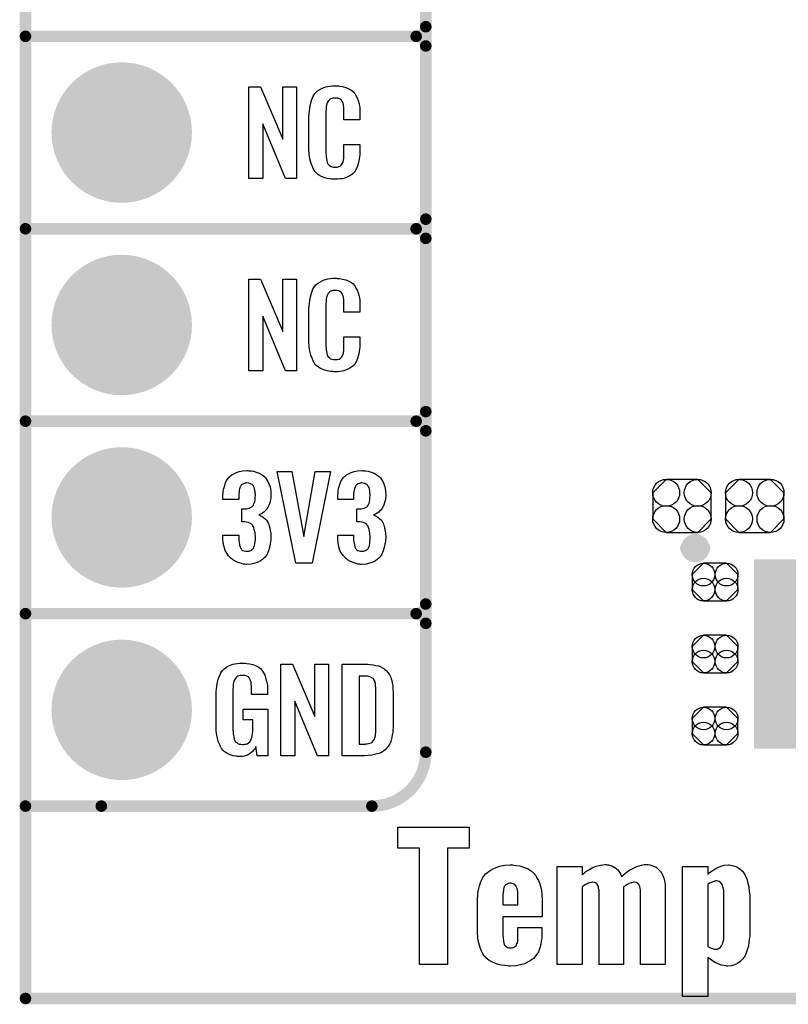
# Model space of a CAD drawing. Extents: x -0.07 to 0.95, y -0.15 to 2.1.
# Tile 1 of 15: x -0.05 to 0.35, y -0.15 to 0.36. Entities that reach past the tile are written whole.
import ezdxf

# ---------------------------------------------------------------- set-up
doc = ezdxf.new("R2010")
doc.units = 0
doc.layers.get('0').update_dxf_attribs({"linetype": 'CONTINUOUS'})
for name, color, linetype in [('gko', 6, 'CONTINUOUS'), ('gto', 2, 'CONTINUOUS'), ('gts', 1, 'CONTINUOUS')]:
    doc.layers.add(name, color=color, linetype=linetype)

# ---------------------------------------------------------------- blocks, each defined once
blk = doc.blocks.new('D27')
at = {"const_width": 0.003}
blk.add_lwpolyline([(-0.0015, 0, 1), (0.0015, 0, 1)], format="xyb", close=True, dxfattribs=at)
blk = doc.blocks.new('D61')
at = {"const_width": 0.00395}
blk.add_lwpolyline([(-0.001975, 0, 1), (0.001975, 0, 1)], format="xyb", close=True, dxfattribs=at)
blk = doc.blocks.new('D66')
blk.add_lwpolyline([(-0.0152, 0.0068), (-0.0152, -0.0068), (-0.0082, -0.0138), (0.0082, -0.0138), (0.0152, -0.0068), (0.0152, 0.0068), (0.0082, 0.0138), (-0.0082, 0.0138)], close=True)
for centre in [(-0.0082, 0.0068), (0.0082, 0.0068), (-0.0082, -0.0068), (0.0082, -0.0068)]:
    blk.add_circle(centre, 0.007)
blk = doc.blocks.new('D58')
at = {"const_width": 0.0984}
blk.add_lwpolyline([(-0.0315, 0), (0.0315, 0)], dxfattribs=at)
blk = doc.blocks.new('D69')
blk.add_lwpolyline([(0.006, 0.0098), (-0.006, 0.0098), (-0.0119, 0.0039), (-0.0119, -0.0039), (-0.006, -0.0098), (0.006, -0.0098), (0.0119, -0.0039), (0.0119, 0.0039)], close=True)
for centre in [(-0.006, 0.0039), (0.006, 0.0039), (-0.006, -0.0039), (0.006, -0.0039)]:
    blk.add_circle(centre, 0.0059)
blk = doc.blocks.new('D33')
at = {"const_width": 0.0365}
blk.add_lwpolyline([(-0.01825, 0, 1), (0.01825, 0, 1)], format="xyb", close=True, dxfattribs=at)

msp = doc.modelspace()

# ---------------------------------------------------------------- linework, layer by layer
at = {"layer": 'gko', "color": 6, "const_width": 0.006}
for points in [[(-0.05, -0.15), (-0.05, 2.01)], [(-0.05, -0.15), (0.85, -0.15)]]:
    msp.add_lwpolyline(points, dxfattribs=at)
at = {"layer": 'gto', "color": 2}
for points, const_width in [([(0.158, -0.022), (0.158, 0.722)], 0.006), ([(0.158, 0.355), (0.158, 0.445)], 0.006), ([(-0.05, 0.35), (0.153, 0.35)], 0.006), ([(-0.05, 0.35), (0.153, 0.35)], 0.006), ([(0.153, 0.35), (0.153, 0.35)], 0.006), ([(0.153, 0.35), (0.153, 0.35)], 0.006), ([(0.158, 0.345), (0.158, 0.345)], 0.006), ([(0.158, 0.345), (0.158, 0.345)], 0.006), ([(0.158, 0.345), (0.158, 0.345)], 0.006), ([(0.158, 0.345), (0.158, 0.345)], 0.006), ([(0.158, 0.255), (0.158, 0.345)], 0.006), ([(-0.05, 0.25), (0.153, 0.25)], 0.006), ([(-0.05, 0.25), (0.153, 0.25)], 0.006), ([(0.153, 0.25), (0.153, 0.25)], 0.006), ([(0.153, 0.25), (0.153, 0.25)], 0.006), ([(0.158, 0.245), (0.158, 0.245)], 0.006), ([(0.158, 0.245), (0.158, 0.245)], 0.006), ([(0.158, 0.245), (0.158, 0.245)], 0.006), ([(0.158, 0.245), (0.158, 0.245)], 0.006), ([(0.158, 0.155), (0.158, 0.245)], 0.006), ([(-0.05, 0.15), (0.153, 0.15)], 0.006), ([(-0.05, 0.15), (0.153, 0.15)], 0.006), ([(0.153, 0.15), (0.153, 0.15)], 0.006), ([(0.153, 0.15), (0.153, 0.15)], 0.006), ([(0.158, 0.145), (0.158, 0.145)], 0.006), ([(0.158, 0.145), (0.158, 0.145)], 0.006), ([(0.158, 0.145), (0.158, 0.145)], 0.006), ([(0.158, 0.145), (0.158, 0.145)], 0.006), ([(0.158, 0.055), (0.158, 0.145)], 0.006), ([(0.2941, 0.084), (0.2941, 0.084)], 0.007), ([(0.3019, 0.084), (0.3019, 0.084)], 0.007), ([(0.3019, 0.084), (0.3019, 0.084)], 0.007), ([(-0.05, 0.05), (0.153, 0.05)], 0.006), ([(-0.05, 0.05), (0.153, 0.05)], 0.006), ([(0.153, 0.05), (0.153, 0.05)], 0.006), ([(0.153, 0.05), (0.153, 0.05)], 0.006), ([(0.158, 0.045), (0.158, 0.045)], 0.006), ([(0.158, 0.045), (0.158, 0.045)], 0.006), ([(0.158, 0.045), (0.158, 0.045)], 0.006), ([(0.158, 0.045), (0.158, 0.045)], 0.006), ([(-0.05, -0.05), (-0.0106, -0.05)], 0.006), ([(-0.05, -0.05), (0.13, -0.05)], 0.006), ([(0.13, -0.05), (0.13, -0.05)], 0.006), ([(0.13, -0.05), (0.13, -0.05)], 0.006)]:
    msp.add_lwpolyline(points, dxfattribs=dict(at, const_width=const_width))
for points, const_width in [([(0.153, 0.35, 0.414214), (0.158, 0.355)], 0.006), ([(0.158, 0.345, 0.414214), (0.153, 0.35)], 0.006), ([(0.158, 0.345, 0.414214), (0.153, 0.35)], 0.006), ([(0.153, 0.25, 0.414214), (0.158, 0.255)], 0.006), ([(0.158, 0.245, 0.414214), (0.153, 0.25)], 0.006), ([(0.158, 0.245, 0.414214), (0.153, 0.25)], 0.006), ([(0.153, 0.15, 0.414214), (0.158, 0.155)], 0.006), ([(0.158, 0.145, 0.414214), (0.153, 0.15)], 0.006), ([(0.158, 0.145, 0.414214), (0.153, 0.15)], 0.006), ([(0.3019, 0.084, 1), (0.2941, 0.084)], 0.007), ([(0.2941, 0.084, 1), (0.3019, 0.084)], 0.007), ([(0.153, 0.05, 0.414214), (0.158, 0.055)], 0.006), ([(0.158, 0.045, 0.414214), (0.153, 0.05)], 0.006), ([(0.158, 0.045, 0.414214), (0.153, 0.05)], 0.006), ([(0.13, -0.05, 0.414214), (0.158, -0.022)], 0.006)]:
    msp.add_lwpolyline(points, format="xyb", dxfattribs=dict(at, const_width=const_width))
for points in [[(0.0908, 0.2762), (0.0851, 0.2762), (0.0734, 0.3046), (0.0734, 0.2762), (0.066, 0.2762), (0.066, 0.3238), (0.0722, 0.3238), (0.0837, 0.2966), (0.0837, 0.3238), (0.0908, 0.3238), (0.0908, 0.2762)], [(0.112, 0.3242), (0.1126, 0.3242), (0.1132, 0.3241), (0.1148, 0.3239), (0.1164, 0.3235), (0.118, 0.3228), (0.1195, 0.3219), (0.1203, 0.3214), (0.1208, 0.3207), (0.1209, 0.3205), (0.1213, 0.3201), (0.1217, 0.3192), (0.1223, 0.3181), (0.1228, 0.3167), (0.1233, 0.315), (0.1237, 0.3129), (0.1238, 0.3106), (0.1238, 0.3066), (0.1154, 0.3066), (0.1154, 0.3107), (0.1154, 0.3108), (0.1154, 0.3111), (0.1154, 0.3116), (0.1154, 0.3121), (0.1154, 0.3134), (0.1153, 0.3141), (0.1152, 0.3146), (0.1152, 0.3147), (0.1151, 0.3149), (0.1149, 0.3154), (0.1145, 0.3163), (0.114, 0.317), (0.1138, 0.3172), (0.1136, 0.3173), (0.1132, 0.3175), (0.1129, 0.3177), (0.1123, 0.3178), (0.1116, 0.3179), (0.1105, 0.3179), (0.1102, 0.3179), (0.1097, 0.3179), (0.1087, 0.3175), (0.1082, 0.3173), (0.1078, 0.3169), (0.1076, 0.3167), (0.1072, 0.3163), (0.1067, 0.3154), (0.1064, 0.3143), (0.1064, 0.3142), (0.1064, 0.3141), (0.1063, 0.3137), (0.1063, 0.3132), (0.1062, 0.3127), (0.1062, 0.3119), (0.1061, 0.3111), (0.1061, 0.3102), (0.1061, 0.2895), (0.1061, 0.2894), (0.1061, 0.2889), (0.1062, 0.2882), (0.1062, 0.2873), (0.1066, 0.2854), (0.1067, 0.2845), (0.1071, 0.2837), (0.1072, 0.2836), (0.1073, 0.2834), (0.1076, 0.2832), (0.108, 0.2829), (0.1085, 0.2825), (0.1092, 0.2822), (0.11, 0.2821), (0.1109, 0.282), (0.1113, 0.282), (0.1116, 0.2821), (0.112, 0.2821), (0.113, 0.2823), (0.1135, 0.2826), (0.1139, 0.2829), (0.114, 0.2829), (0.1141, 0.2831), (0.1144, 0.2835), (0.1149, 0.2844), (0.1152, 0.2854), (0.1152, 0.2855), (0.1153, 0.2857), (0.1153, 0.286), (0.1154, 0.2865), (0.1154, 0.2871), (0.1154, 0.2878), (0.1154, 0.2886), (0.1154, 0.2895), (0.1154, 0.2938), (0.1238, 0.2938), (0.1238, 0.29), (0.1238, 0.2899), (0.1238, 0.2897), (0.1238, 0.2894), (0.1238, 0.2889), (0.1237, 0.2883), (0.1236, 0.2876), (0.1234, 0.2861), (0.123, 0.2844), (0.1226, 0.2826), (0.1218, 0.2809), (0.1209, 0.2794), (0.1208, 0.2792), (0.1203, 0.2788), (0.1196, 0.2782), (0.1186, 0.2775), (0.1172, 0.2769), (0.1154, 0.2762), (0.1145, 0.276), (0.1134, 0.2759), (0.1122, 0.2757), (0.1102, 0.2757), (0.1097, 0.2758), (0.1091, 0.2758), (0.1084, 0.2759), (0.1068, 0.2762), (0.1051, 0.2767), (0.1033, 0.2774), (0.1018, 0.2784), (0.101, 0.279), (0.1004, 0.2797), (0.1004, 0.2798), (0.1003, 0.2799), (0.1001, 0.2802), (0.0999, 0.2805), (0.0994, 0.2814), (0.0989, 0.2827), (0.0982, 0.2844), (0.0978, 0.2864), (0.0974, 0.2887), (0.0973, 0.2914), (0.0973, 0.3083), (0.0973, 0.3084), (0.0973, 0.3087), (0.0973, 0.3091), (0.0974, 0.3096), (0.0974, 0.3103), (0.0975, 0.311), (0.0977, 0.3128), (0.0981, 0.3147), (0.0986, 0.3167), (0.0993, 0.3186), (0.1004, 0.3203), (0.1004, 0.3203), (0.1006, 0.3204), (0.1009, 0.3209), (0.1018, 0.3216), (0.1029, 0.3223), (0.1042, 0.323), (0.1052, 0.3234), (0.1061, 0.3237), (0.1071, 0.324), (0.1083, 0.3241), (0.1095, 0.3243), (0.1116, 0.3243), (0.112, 0.3242)], [(0.0908, 0.1762), (0.0851, 0.1762), (0.0734, 0.2046), (0.0734, 0.1762), (0.066, 0.1762), (0.066, 0.2238), (0.0722, 0.2238), (0.0837, 0.1966), (0.0837, 0.2238), (0.0908, 0.2238), (0.0908, 0.1762)], [(0.112, 0.2242), (0.1126, 0.2242), (0.1132, 0.2241), (0.1148, 0.2239), (0.1164, 0.2235), (0.118, 0.2228), (0.1195, 0.2219), (0.1203, 0.2214), (0.1208, 0.2207), (0.1209, 0.2205), (0.1213, 0.2201), (0.1217, 0.2192), (0.1223, 0.2181), (0.1228, 0.2167), (0.1233, 0.215), (0.1237, 0.213), (0.1238, 0.2106), (0.1238, 0.2066), (0.1154, 0.2066), (0.1154, 0.2107), (0.1154, 0.2108), (0.1154, 0.2111), (0.1154, 0.2116), (0.1154, 0.2121), (0.1154, 0.2134), (0.1153, 0.2141), (0.1152, 0.2146), (0.1152, 0.2147), (0.1151, 0.2149), (0.1149, 0.2154), (0.1145, 0.2163), (0.114, 0.217), (0.1138, 0.2172), (0.1136, 0.2173), (0.1132, 0.2175), (0.1129, 0.2177), (0.1123, 0.2178), (0.1116, 0.2179), (0.1105, 0.2179), (0.1102, 0.2179), (0.1097, 0.2179), (0.1087, 0.2175), (0.1082, 0.2173), (0.1078, 0.2169), (0.1076, 0.2167), (0.1072, 0.2163), (0.1067, 0.2154), (0.1064, 0.2143), (0.1064, 0.2142), (0.1064, 0.2141), (0.1063, 0.2137), (0.1063, 0.2132), (0.1062, 0.2127), (0.1062, 0.2119), (0.1061, 0.2111), (0.1061, 0.2102), (0.1061, 0.1895), (0.1061, 0.1894), (0.1061, 0.1889), (0.1062, 0.1882), (0.1062, 0.1873), (0.1066, 0.1854), (0.1067, 0.1845), (0.1071, 0.1837), (0.1072, 0.1836), (0.1073, 0.1834), (0.1076, 0.1832), (0.108, 0.1829), (0.1085, 0.1825), (0.1092, 0.1822), (0.11, 0.1821), (0.1109, 0.182), (0.1113, 0.182), (0.1116, 0.1821), (0.112, 0.1821), (0.113, 0.1823), (0.1135, 0.1826), (0.1139, 0.1829), (0.114, 0.1829), (0.1141, 0.1831), (0.1144, 0.1835), (0.1149, 0.1844), (0.1152, 0.1854), (0.1152, 0.1855), (0.1153, 0.1857), (0.1153, 0.186), (0.1154, 0.1865), (0.1154, 0.187), (0.1154, 0.1878), (0.1154, 0.1886), (0.1154, 0.1895), (0.1154, 0.1938), (0.1238, 0.1938), (0.1238, 0.19), (0.1238, 0.1899), (0.1238, 0.1897), (0.1238, 0.1894), (0.1238, 0.1889), (0.1237, 0.1883), (0.1236, 0.1876), (0.1234, 0.1861), (0.123, 0.1844), (0.1226, 0.1826), (0.1218, 0.1809), (0.1209, 0.1794), (0.1208, 0.1792), (0.1203, 0.1788), (0.1196, 0.1782), (0.1186, 0.1775), (0.1172, 0.1769), (0.1154, 0.1762), (0.1145, 0.176), (0.1134, 0.1759), (0.1122, 0.1757), (0.1102, 0.1757), (0.1097, 0.1758), (0.1091, 0.1758), (0.1084, 0.1759), (0.1068, 0.1762), (0.1051, 0.1767), (0.1033, 0.1774), (0.1018, 0.1784), (0.101, 0.179), (0.1004, 0.1797), (0.1004, 0.1798), (0.1003, 0.1799), (0.1001, 0.1802), (0.0999, 0.1805), (0.0994, 0.1814), (0.0989, 0.1827), (0.0982, 0.1844), (0.0978, 0.1864), (0.0974, 0.1887), (0.0973, 0.1914), (0.0973, 0.2083), (0.0973, 0.2084), (0.0973, 0.2087), (0.0973, 0.2091), (0.0974, 0.2096), (0.0974, 0.2103), (0.0975, 0.211), (0.0977, 0.2128), (0.0981, 0.2147), (0.0986, 0.2166), (0.0993, 0.2186), (0.1004, 0.2203), (0.1004, 0.2203), (0.1006, 0.2204), (0.1009, 0.2209), (0.1018, 0.2216), (0.1029, 0.2223), (0.1042, 0.223), (0.1052, 0.2234), (0.1061, 0.2237), (0.1071, 0.224), (0.1083, 0.2241), (0.1095, 0.2243), (0.1116, 0.2243), (0.112, 0.2242)], [(0.066, 0.1243), (0.0672, 0.1242), (0.0685, 0.124), (0.0699, 0.1235), (0.0715, 0.123), (0.073, 0.1222), (0.0743, 0.1211), (0.0745, 0.121), (0.0748, 0.1206), (0.0753, 0.1197), (0.0759, 0.1187), (0.0765, 0.1174), (0.0771, 0.1159), (0.0774, 0.1139), (0.0775, 0.1118), (0.0775, 0.1116), (0.0775, 0.1111), (0.0774, 0.1103), (0.0773, 0.1094), (0.0771, 0.1083), (0.0768, 0.1071), (0.0763, 0.106), (0.0758, 0.1049), (0.0757, 0.1048), (0.0755, 0.1044), (0.0751, 0.1039), (0.0746, 0.1034), (0.0739, 0.1028), (0.0732, 0.1023), (0.0722, 0.1017), (0.0712, 0.1013), (0.0713, 0.1013), (0.0717, 0.1012), (0.0722, 0.1009), (0.0729, 0.1005), (0.0736, 0.1), (0.0745, 0.0993), (0.0752, 0.0985), (0.0759, 0.0975), (0.0759, 0.0975), (0.0761, 0.0971), (0.0764, 0.0964), (0.0767, 0.0956), (0.077, 0.0945), (0.0772, 0.0932), (0.0774, 0.0916), (0.0775, 0.09), (0.0775, 0.0899), (0.0775, 0.0897), (0.0775, 0.0893), (0.0775, 0.0889), (0.0774, 0.0883), (0.0773, 0.0876), (0.0771, 0.0861), (0.0768, 0.0843), (0.0762, 0.0826), (0.0755, 0.0809), (0.0745, 0.0793), (0.0744, 0.0791), (0.0739, 0.0788), (0.0732, 0.0781), (0.0722, 0.0775), (0.0709, 0.0768), (0.0693, 0.0762), (0.0673, 0.0758), (0.0651, 0.0756), (0.0646, 0.0756), (0.064, 0.0757), (0.0632, 0.0758), (0.0623, 0.076), (0.0611, 0.0764), (0.06, 0.0767), (0.0589, 0.0773), (0.0577, 0.078), (0.0566, 0.079), (0.0555, 0.08), (0.0546, 0.0814), (0.0537, 0.0828), (0.0532, 0.0847), (0.0528, 0.0867), (0.0526, 0.0891), (0.0526, 0.0908), (0.0608, 0.0908), (0.0608, 0.0894), (0.0608, 0.0892), (0.0608, 0.0889), (0.0609, 0.0881), (0.061, 0.0874), (0.0612, 0.0856), (0.0615, 0.0848), (0.0618, 0.084), (0.0619, 0.084), (0.062, 0.0838), (0.0623, 0.0835), (0.0625, 0.0832), (0.063, 0.0829), (0.0636, 0.0827), (0.0644, 0.0825), (0.0652, 0.0824), (0.0656, 0.0824), (0.066, 0.0825), (0.0665, 0.0826), (0.0671, 0.0828), (0.0676, 0.0831), (0.0682, 0.0836), (0.0685, 0.0841), (0.0685, 0.0842), (0.0687, 0.0845), (0.0688, 0.085), (0.069, 0.0855), (0.0692, 0.0864), (0.0693, 0.0873), (0.0695, 0.0885), (0.0695, 0.0898), (0.0695, 0.09), (0.0695, 0.0904), (0.0694, 0.0911), (0.0693, 0.092), (0.0689, 0.0938), (0.0686, 0.0948), (0.0682, 0.0956), (0.0681, 0.0957), (0.0679, 0.096), (0.0676, 0.0963), (0.0672, 0.0966), (0.0666, 0.0971), (0.0659, 0.0974), (0.0649, 0.0976), (0.0639, 0.0978), (0.0625, 0.0978), (0.0625, 0.1044), (0.0643, 0.1044), (0.0648, 0.1045), (0.0655, 0.1046), (0.0662, 0.1048), (0.067, 0.1051), (0.0676, 0.1055), (0.0682, 0.1061), (0.0683, 0.1062), (0.0684, 0.1063), (0.0685, 0.1068), (0.0688, 0.1074), (0.0691, 0.1081), (0.0693, 0.1091), (0.0694, 0.1102), (0.0695, 0.1115), (0.0695, 0.1117), (0.0695, 0.1121), (0.0694, 0.1126), (0.0694, 0.1133), (0.069, 0.1148), (0.0688, 0.1156), (0.0685, 0.1162), (0.0685, 0.1163), (0.0683, 0.1165), (0.068, 0.1168), (0.0677, 0.1171), (0.0672, 0.1173), (0.0666, 0.1176), (0.0659, 0.1178), (0.065, 0.1179), (0.0647, 0.1179), (0.0642, 0.1178), (0.0637, 0.1177), (0.0632, 0.1174), (0.0626, 0.1172), (0.0621, 0.1167), (0.0617, 0.1161), (0.0617, 0.116), (0.0616, 0.1159), (0.0614, 0.1154), (0.0612, 0.1149), (0.0611, 0.1142), (0.061, 0.1134), (0.0609, 0.1123), (0.0608, 0.1111), (0.0608, 0.1094), (0.0526, 0.1094), (0.0526, 0.1116), (0.0526, 0.1117), (0.0526, 0.1119), (0.0526, 0.1122), (0.0527, 0.1126), (0.0528, 0.1137), (0.053, 0.1151), (0.0535, 0.1166), (0.054, 0.1182), (0.0548, 0.1197), (0.0559, 0.121), (0.0561, 0.1212), (0.0565, 0.1216), (0.0572, 0.1221), (0.0583, 0.1227), (0.0596, 0.1234), (0.0611, 0.1238), (0.0629, 0.1242), (0.065, 0.1244), (0.0656, 0.1244), (0.066, 0.1243)], [(0.0989, 0.0763), (0.0904, 0.0763), (0.0808, 0.1238), (0.0884, 0.1238), (0.0947, 0.0901), (0.1006, 0.1238), (0.1084, 0.1238), (0.0989, 0.0763)], [(0.1257, 0.1243), (0.1268, 0.1242), (0.1281, 0.124), (0.1296, 0.1235), (0.1312, 0.123), (0.1326, 0.1222), (0.1339, 0.1211), (0.1341, 0.121), (0.1345, 0.1206), (0.135, 0.1197), (0.1356, 0.1187), (0.1362, 0.1174), (0.1367, 0.1159), (0.1371, 0.1139), (0.1372, 0.1118), (0.1372, 0.1116), (0.1372, 0.1111), (0.1371, 0.1103), (0.137, 0.1094), (0.1367, 0.1083), (0.1364, 0.1071), (0.136, 0.106), (0.1354, 0.1049), (0.1353, 0.1048), (0.1351, 0.1044), (0.1348, 0.1039), (0.1342, 0.1034), (0.1336, 0.1028), (0.1328, 0.1023), (0.1319, 0.1017), (0.1309, 0.1013), (0.131, 0.1013), (0.1314, 0.1012), (0.1319, 0.1009), (0.1326, 0.1005), (0.1333, 0.1), (0.1341, 0.0993), (0.1349, 0.0985), (0.1355, 0.0975), (0.1356, 0.0975), (0.1358, 0.0971), (0.1361, 0.0964), (0.1363, 0.0956), (0.1366, 0.0945), (0.1369, 0.0932), (0.1371, 0.0916), (0.1372, 0.09), (0.1372, 0.0899), (0.1372, 0.0897), (0.1372, 0.0893), (0.1372, 0.0889), (0.1371, 0.0883), (0.137, 0.0876), (0.1368, 0.0861), (0.1364, 0.0843), (0.1359, 0.0826), (0.1351, 0.0809), (0.1341, 0.0793), (0.134, 0.0791), (0.1336, 0.0788), (0.1328, 0.0781), (0.1318, 0.0775), (0.1305, 0.0768), (0.1289, 0.0762), (0.127, 0.0758), (0.1248, 0.0756), (0.1242, 0.0756), (0.1237, 0.0757), (0.1228, 0.0758), (0.1219, 0.076), (0.1208, 0.0764), (0.1197, 0.0767), (0.1186, 0.0773), (0.1174, 0.078), (0.1163, 0.079), (0.1152, 0.08), (0.1142, 0.0814), (0.1134, 0.0828), (0.1129, 0.0847), (0.1125, 0.0867), (0.1123, 0.0891), (0.1123, 0.0908), (0.1204, 0.0908), (0.1204, 0.0894), (0.1204, 0.0892), (0.1204, 0.0889), (0.1205, 0.0881), (0.1206, 0.0874), (0.1209, 0.0856), (0.1212, 0.0848), (0.1215, 0.084), (0.1215, 0.084), (0.1216, 0.0838), (0.1219, 0.0835), (0.1222, 0.0832), (0.1227, 0.0829), (0.1233, 0.0827), (0.124, 0.0825), (0.1249, 0.0824), (0.1252, 0.0824), (0.1257, 0.0825), (0.1262, 0.0826), (0.1267, 0.0828), (0.1273, 0.0831), (0.1278, 0.0836), (0.1282, 0.0841), (0.1282, 0.0842), (0.1284, 0.0845), (0.1285, 0.085), (0.1287, 0.0855), (0.1289, 0.0864), (0.1289, 0.0873), (0.1291, 0.0885), (0.1291, 0.0898), (0.1291, 0.09), (0.1291, 0.0904), (0.129, 0.0911), (0.1289, 0.092), (0.1286, 0.0938), (0.1283, 0.0948), (0.1278, 0.0956), (0.1277, 0.0957), (0.1276, 0.096), (0.1273, 0.0963), (0.1268, 0.0966), (0.1263, 0.0971), (0.1255, 0.0974), (0.1246, 0.0976), (0.1236, 0.0978), (0.1222, 0.0978), (0.1222, 0.1044), (0.124, 0.1044), (0.1245, 0.1045), (0.1252, 0.1046), (0.1259, 0.1048), (0.1266, 0.1051), (0.1273, 0.1055), (0.1278, 0.1061), (0.1279, 0.1062), (0.128, 0.1063), (0.1282, 0.1068), (0.1285, 0.1074), (0.1288, 0.1081), (0.1289, 0.1091), (0.129, 0.1102), (0.1291, 0.1115), (0.1291, 0.1117), (0.1291, 0.1121), (0.129, 0.1126), (0.129, 0.1133), (0.1287, 0.1148), (0.1285, 0.1156), (0.1281, 0.1162), (0.1281, 0.1163), (0.1279, 0.1165), (0.1277, 0.1168), (0.1274, 0.1171), (0.1269, 0.1173), (0.1263, 0.1176), (0.1255, 0.1178), (0.1247, 0.1179), (0.1243, 0.1179), (0.1239, 0.1178), (0.1234, 0.1177), (0.1228, 0.1174), (0.1223, 0.1172), (0.1217, 0.1167), (0.1214, 0.1161), (0.1214, 0.116), (0.1213, 0.1159), (0.1211, 0.1154), (0.1209, 0.1149), (0.1208, 0.1142), (0.1206, 0.1134), (0.1205, 0.1123), (0.1204, 0.1111), (0.1204, 0.1094), (0.1123, 0.1094), (0.1123, 0.1116), (0.1123, 0.1117), (0.1123, 0.1119), (0.1123, 0.1122), (0.1124, 0.1126), (0.1125, 0.1137), (0.1127, 0.1151), (0.1131, 0.1166), (0.1137, 0.1182), (0.1144, 0.1197), (0.1155, 0.121), (0.1157, 0.1212), (0.1162, 0.1216), (0.1168, 0.1221), (0.1179, 0.1227), (0.1192, 0.1234), (0.1208, 0.1238), (0.1226, 0.1242), (0.1247, 0.1244), (0.1252, 0.1244), (0.1257, 0.1243)], [(0.0637, 0.0242), (0.0644, 0.0242), (0.065, 0.0241), (0.0665, 0.0239), (0.0682, 0.0235), (0.0698, 0.0228), (0.0714, 0.022), (0.0721, 0.0215), (0.0727, 0.0208), (0.0728, 0.0206), (0.0732, 0.0202), (0.0736, 0.0193), (0.0743, 0.0182), (0.0748, 0.0167), (0.0753, 0.015), (0.0757, 0.0129), (0.0758, 0.0105), (0.0758, 0.008), (0.0674, 0.008), (0.0674, 0.0106), (0.0674, 0.0107), (0.0674, 0.0111), (0.0674, 0.0116), (0.0674, 0.0121), (0.0672, 0.0134), (0.0672, 0.0142), (0.0671, 0.0147), (0.0671, 0.0148), (0.067, 0.015), (0.067, 0.0153), (0.0668, 0.0156), (0.0664, 0.0164), (0.0658, 0.0171), (0.0656, 0.0172), (0.0653, 0.0174), (0.065, 0.0176), (0.0646, 0.0177), (0.064, 0.0179), (0.0635, 0.0179), (0.0623, 0.0179), (0.062, 0.0179), (0.0615, 0.0179), (0.0604, 0.0175), (0.0599, 0.0172), (0.0595, 0.0168), (0.0593, 0.0167), (0.0589, 0.0161), (0.0585, 0.0153), (0.0581, 0.0142), (0.0581, 0.0141), (0.0581, 0.0139), (0.058, 0.0135), (0.058, 0.013), (0.0579, 0.0124), (0.0579, 0.0117), (0.0578, 0.0108), (0.0578, 0.0099), (0.0578, -0.01), (0.0578, -0.0102), (0.0578, -0.0106), (0.0579, -0.0114), (0.0579, -0.0123), (0.0581, -0.0132), (0.0583, -0.0142), (0.0585, -0.0153), (0.0588, -0.0161), (0.0589, -0.0162), (0.059, -0.0164), (0.0594, -0.0167), (0.0598, -0.017), (0.0603, -0.0174), (0.0611, -0.0178), (0.0619, -0.0179), (0.0629, -0.018), (0.0634, -0.018), (0.0639, -0.0179), (0.0646, -0.0178), (0.0652, -0.0176), (0.0659, -0.0172), (0.0665, -0.0167), (0.067, -0.016), (0.0671, -0.0159), (0.0672, -0.0156), (0.0673, -0.0151), (0.0676, -0.0144), (0.0678, -0.0135), (0.068, -0.0124), (0.0681, -0.0111), (0.0682, -0.0096), (0.0682, -0.0052), (0.0631, -0.0052), (0.0631, 0.0003), (0.0759, 0.0003), (0.0759, -0.0238), (0.0703, -0.0238), (0.0697, -0.0191), (0.0697, -0.0192), (0.0697, -0.0193), (0.0693, -0.02), (0.0687, -0.0208), (0.0679, -0.0217), (0.0668, -0.0227), (0.0654, -0.0235), (0.0637, -0.0241), (0.0627, -0.0242), (0.0617, -0.0243), (0.0611, -0.0243), (0.0606, -0.0242), (0.06, -0.0242), (0.0594, -0.0241), (0.058, -0.0238), (0.0563, -0.0233), (0.0548, -0.0226), (0.0533, -0.0216), (0.0525, -0.021), (0.052, -0.0203), (0.052, -0.0202), (0.0519, -0.0201), (0.0517, -0.0198), (0.0515, -0.0195), (0.0513, -0.0191), (0.0511, -0.0185), (0.0508, -0.0179), (0.0505, -0.0172), (0.0502, -0.0164), (0.05, -0.0154), (0.0495, -0.0134), (0.0491, -0.0109), (0.049, -0.0081), (0.049, 0.0079), (0.049, 0.008), (0.049, 0.0082), (0.049, 0.0086), (0.0491, 0.0092), (0.0491, 0.0099), (0.0492, 0.0106), (0.0494, 0.0125), (0.0498, 0.0144), (0.0503, 0.0165), (0.0511, 0.0184), (0.0515, 0.0193), (0.0521, 0.0202), (0.0521, 0.0203), (0.0523, 0.0203), (0.0526, 0.0208), (0.0535, 0.0215), (0.0546, 0.0223), (0.056, 0.023), (0.0569, 0.0234), (0.0578, 0.0237), (0.0588, 0.024), (0.06, 0.0241), (0.0612, 0.0243), (0.0633, 0.0243), (0.0637, 0.0242)], [(0.1074, -0.0238), (0.1017, -0.0238), (0.09, 0.0046), (0.09, -0.0238), (0.0826, -0.0238), (0.0826, 0.0238), (0.0887, 0.0238), (0.1003, -0.0034), (0.1003, 0.0238), (0.1074, 0.0238), (0.1074, -0.0238)], [(0.1278, 0.0237), (0.1291, 0.0236), (0.1306, 0.0234), (0.1321, 0.0231), (0.1336, 0.0228), (0.1349, 0.0222), (0.1351, 0.0221), (0.1354, 0.0219), (0.136, 0.0216), (0.1367, 0.021), (0.1375, 0.0203), (0.1383, 0.0195), (0.139, 0.0185), (0.1396, 0.0174), (0.1397, 0.0172), (0.1398, 0.0168), (0.14, 0.0161), (0.1403, 0.0152), (0.1405, 0.014), (0.1408, 0.0125), (0.1409, 0.0108), (0.141, 0.009), (0.141, -0.0083), (0.141, -0.0084), (0.141, -0.0086), (0.141, -0.0089), (0.141, -0.0093), (0.1409, -0.0103), (0.1408, -0.0115), (0.1406, -0.0129), (0.1404, -0.0143), (0.14, -0.0158), (0.1396, -0.0171), (0.1395, -0.0173), (0.1393, -0.0177), (0.1389, -0.0182), (0.1385, -0.019), (0.1378, -0.0198), (0.1371, -0.0206), (0.1361, -0.0214), (0.135, -0.0221), (0.1348, -0.0222), (0.1344, -0.0224), (0.1337, -0.0227), (0.1326, -0.0229), (0.1314, -0.0232), (0.1299, -0.0235), (0.1281, -0.0237), (0.1262, -0.0238), (0.1146, -0.0238), (0.1146, 0.0238), (0.1268, 0.0238), (0.1278, 0.0237)], [(0.1269, 0.0176), (0.1233, 0.0176), (0.1233, -0.0178), (0.1265, -0.0178), (0.127, -0.0177), (0.1276, -0.0177), (0.1289, -0.0173), (0.1296, -0.0171), (0.1302, -0.0167), (0.1302, -0.0167), (0.1303, -0.0166), (0.1308, -0.016), (0.1314, -0.0152), (0.1315, -0.0146), (0.1317, -0.014), (0.1317, -0.0139), (0.1318, -0.0136), (0.1318, -0.0132), (0.1319, -0.0127), (0.132, -0.0119), (0.132, -0.011), (0.1321, -0.0099), (0.1321, -0.0087), (0.1321, 0.0095), (0.1321, 0.0097), (0.1321, 0.0101), (0.1321, 0.0106), (0.1321, 0.0113), (0.1319, 0.0129), (0.1318, 0.0137), (0.1317, 0.0143), (0.1317, 0.0144), (0.1316, 0.0146), (0.1315, 0.0149), (0.1314, 0.0153), (0.1308, 0.0161), (0.1304, 0.0165), (0.13, 0.0167), (0.1299, 0.0167), (0.1297, 0.0168), (0.1294, 0.017), (0.1289, 0.0172), (0.1284, 0.0173), (0.1277, 0.0175), (0.1269, 0.0176)], [(0.1805, -0.0718), (0.1693, -0.0718), (0.1693, -0.1323), (0.1548, -0.1323), (0.1548, -0.0718), (0.1435, -0.0718), (0.1435, -0.061), (0.1805, -0.061), (0.1805, -0.0718)], [(0.2048, -0.0808), (0.2068, -0.0811), (0.2087, -0.0817), (0.2108, -0.0825), (0.2127, -0.0836), (0.2144, -0.0852), (0.2145, -0.0854), (0.2151, -0.086), (0.2156, -0.0871), (0.2165, -0.0886), (0.2172, -0.0904), (0.2179, -0.0928), (0.2183, -0.0956), (0.2184, -0.0988), (0.2184, -0.1076), (0.198, -0.1076), (0.198, -0.1162), (0.198, -0.1164), (0.198, -0.1168), (0.198, -0.1175), (0.1982, -0.1183), (0.1984, -0.1203), (0.1986, -0.1211), (0.1988, -0.1219), (0.1988, -0.1221), (0.199, -0.1222), (0.1995, -0.1228), (0.2005, -0.1235), (0.2011, -0.1236), (0.2019, -0.1237), (0.2022, -0.1237), (0.203, -0.1236), (0.2041, -0.1232), (0.205, -0.1225), (0.2051, -0.1222), (0.2052, -0.1219), (0.2055, -0.1214), (0.2056, -0.1208), (0.2058, -0.12), (0.2059, -0.1192), (0.2059, -0.118), (0.2059, -0.1131), (0.2183, -0.1131), (0.2183, -0.1175), (0.2183, -0.1176), (0.2183, -0.1178), (0.2183, -0.1182), (0.2183, -0.1187), (0.218, -0.1201), (0.2177, -0.1218), (0.2172, -0.1237), (0.2165, -0.1257), (0.2154, -0.1275), (0.214, -0.1292), (0.2138, -0.1293), (0.2131, -0.1297), (0.2123, -0.1304), (0.2109, -0.1311), (0.2093, -0.1319), (0.2072, -0.1325), (0.2047, -0.133), (0.2019, -0.1332), (0.2011, -0.1332), (0.2005, -0.133), (0.199, -0.1329), (0.1972, -0.1326), (0.1951, -0.1321), (0.193, -0.1312), (0.1909, -0.1303), (0.1891, -0.1287), (0.189, -0.1285), (0.1884, -0.1279), (0.1877, -0.1268), (0.187, -0.1254), (0.1862, -0.1235), (0.1855, -0.1212), (0.185, -0.1186), (0.1848, -0.1155), (0.1848, -0.0983), (0.1848, -0.0982), (0.1848, -0.0979), (0.1848, -0.0975), (0.185, -0.097), (0.1851, -0.0954), (0.1854, -0.0935), (0.1859, -0.0914), (0.1866, -0.0892), (0.1877, -0.0871), (0.1891, -0.0852), (0.1894, -0.085), (0.19, -0.0845), (0.1909, -0.0838), (0.1925, -0.0828), (0.1943, -0.082), (0.1963, -0.0813), (0.199, -0.0807), (0.2019, -0.0806), (0.2033, -0.0806), (0.2048, -0.0808)], [(0.2744, -0.0806), (0.2753, -0.0808), (0.2764, -0.0813), (0.2777, -0.0818), (0.2788, -0.0827), (0.2798, -0.0838), (0.2799, -0.0839), (0.2802, -0.0843), (0.2806, -0.085), (0.2812, -0.0861), (0.2816, -0.0874), (0.282, -0.0889), (0.2823, -0.0907), (0.2824, -0.0928), (0.2824, -0.1323), (0.2695, -0.1323), (0.2695, -0.094), (0.2695, -0.0939), (0.2695, -0.0936), (0.2694, -0.0928), (0.2692, -0.0917), (0.2687, -0.0907), (0.2685, -0.0906), (0.2681, -0.0901), (0.2674, -0.0897), (0.2663, -0.0896), (0.2662, -0.0896), (0.2656, -0.0897), (0.2648, -0.0899), (0.2637, -0.0903), (0.2634, -0.0904), (0.2627, -0.0907), (0.2619, -0.0913), (0.2608, -0.092), (0.2608, -0.0928), (0.2608, -0.1323), (0.248, -0.1323), (0.248, -0.094), (0.248, -0.0939), (0.248, -0.0936), (0.2478, -0.0928), (0.2477, -0.0917), (0.2471, -0.0907), (0.247, -0.0906), (0.2466, -0.0901), (0.2458, -0.0897), (0.2448, -0.0896), (0.2447, -0.0896), (0.2441, -0.0897), (0.2431, -0.0899), (0.242, -0.0903), (0.2417, -0.0904), (0.241, -0.0907), (0.2402, -0.0913), (0.2392, -0.092), (0.2392, -0.1323), (0.2263, -0.1323), (0.2263, -0.0814), (0.2392, -0.0814), (0.2392, -0.0857), (0.2395, -0.0854), (0.2402, -0.0849), (0.2412, -0.084), (0.2427, -0.0831), (0.2444, -0.0821), (0.2465, -0.0813), (0.2487, -0.0807), (0.2512, -0.0804), (0.2517, -0.0804), (0.2523, -0.0806), (0.253, -0.0806), (0.2546, -0.0811), (0.2556, -0.0815), (0.2564, -0.0821), (0.2566, -0.0821), (0.2569, -0.0824), (0.2573, -0.0828), (0.2577, -0.0832), (0.2583, -0.0839), (0.2588, -0.0847), (0.2594, -0.0856), (0.2598, -0.0867), (0.2598, -0.0865), (0.2601, -0.0864), (0.2608, -0.0857), (0.262, -0.0847), (0.2635, -0.0835), (0.2655, -0.0824), (0.2677, -0.0814), (0.2701, -0.0807), (0.2714, -0.0804), (0.2735, -0.0804), (0.2744, -0.0806)], [(0.3163, -0.0807), (0.3172, -0.0808), (0.3185, -0.0813), (0.3199, -0.0818), (0.3213, -0.0827), (0.3225, -0.0838), (0.3236, -0.0853), (0.3238, -0.0854), (0.324, -0.0861), (0.3245, -0.0871), (0.325, -0.0883), (0.3254, -0.09), (0.3258, -0.092), (0.3261, -0.0942), (0.3263, -0.0965), (0.3263, -0.1165), (0.3263, -0.1167), (0.3263, -0.1168), (0.3263, -0.1172), (0.3263, -0.1178), (0.3261, -0.1192), (0.3258, -0.1208), (0.3256, -0.1228), (0.325, -0.1247), (0.3243, -0.1268), (0.3234, -0.1286), (0.3232, -0.1287), (0.3228, -0.1293), (0.3221, -0.13), (0.3213, -0.1308), (0.32, -0.1318), (0.3185, -0.1325), (0.3168, -0.133), (0.3149, -0.1332), (0.3146, -0.1332), (0.314, -0.133), (0.3131, -0.1329), (0.3117, -0.1326), (0.3102, -0.1321), (0.3084, -0.1312), (0.3064, -0.1301), (0.3045, -0.1286), (0.3045, -0.149), (0.2913, -0.149), (0.2913, -0.0814), (0.3045, -0.0814), (0.3045, -0.0853), (0.3048, -0.0852), (0.3053, -0.0846), (0.3064, -0.0838), (0.3078, -0.0829), (0.3093, -0.0821), (0.3113, -0.0813), (0.3132, -0.0807), (0.3153, -0.0806), (0.3156, -0.0806), (0.3163, -0.0807)], [(0.2026, -0.0901), (0.2016, -0.0901), (0.2008, -0.0903), (0.1997, -0.0908), (0.1993, -0.0913), (0.1988, -0.0918), (0.1987, -0.0921), (0.1986, -0.0925), (0.1984, -0.0931), (0.1983, -0.0939), (0.1982, -0.0947), (0.198, -0.096), (0.198, -0.0974), (0.198, -0.1013), (0.2059, -0.1013), (0.2059, -0.0964), (0.2059, -0.0963), (0.2059, -0.0958), (0.2059, -0.0953), (0.2058, -0.0946), (0.2055, -0.0929), (0.2052, -0.0922), (0.205, -0.0917), (0.205, -0.0915), (0.2048, -0.0914), (0.2043, -0.0908), (0.2033, -0.0904), (0.2026, -0.0901)], [(0.3091, -0.0889), (0.3086, -0.0889), (0.3082, -0.089), (0.3077, -0.0892), (0.3063, -0.0897), (0.3054, -0.0901), (0.3045, -0.0908), (0.3045, -0.1229), (0.3046, -0.1229), (0.3049, -0.1232), (0.3053, -0.1233), (0.3059, -0.1236), (0.3074, -0.1242), (0.3081, -0.1243), (0.3089, -0.1244), (0.3091, -0.1244), (0.3096, -0.1243), (0.3102, -0.124), (0.311, -0.1235), (0.3117, -0.1226), (0.3124, -0.1212), (0.3125, -0.1204), (0.3128, -0.1194), (0.3129, -0.1182), (0.3129, -0.1169), (0.3129, -0.0957), (0.3129, -0.0956), (0.3129, -0.0951), (0.3129, -0.0946), (0.3128, -0.0939), (0.3125, -0.0924), (0.312, -0.0908), (0.312, -0.0907), (0.3118, -0.0906), (0.3113, -0.0899), (0.3104, -0.0892), (0.3097, -0.089), (0.3091, -0.0889)]]:
    msp.add_lwpolyline(points, dxfattribs=at)

# ---------------------------------------------------------------- block references
at = {"layer": 'gko'}
msp.add_blockref('D27', (-0.05, -0.15), dxfattribs=at)
msp.add_blockref('D27', (-0.05, -0.15), dxfattribs=at)
at = {"layer": 'gto'}
for name, p in [('D27', (0.158, 0.355)), ('D27', (0.158, 0.355)), ('D27', (-0.05, 0.35)), ('D27', (-0.05, 0.35)), ('D27', (0.153, 0.35)), ('D27', (0.153, 0.35)), ('D27', (0.153, 0.35)), ('D27', (0.153, 0.35)), ('D27', (0.153, 0.35)), ('D27', (0.153, 0.35)), ('D27', (0.153, 0.35)), ('D27', (0.158, 0.345)), ('D27', (0.158, 0.345)), ('D27', (0.158, 0.345)), ('D27', (0.158, 0.345)), ('D27', (0.158, 0.345)), ('D27', (0.158, 0.345)), ('D27', (0.158, 0.345)), ('D27', (0.158, 0.255)), ('D27', (0.158, 0.255)), ('D27', (-0.05, 0.25)), ('D27', (-0.05, 0.25)), ('D27', (0.153, 0.25)), ('D27', (0.153, 0.25)), ('D27', (0.153, 0.25)), ('D27', (0.153, 0.25)), ('D27', (0.153, 0.25)), ('D27', (0.153, 0.25)), ('D27', (0.153, 0.25)), ('D27', (0.158, 0.245)), ('D27', (0.158, 0.245)), ('D27', (0.158, 0.245)), ('D27', (0.158, 0.245)), ('D27', (0.158, 0.245)), ('D27', (0.158, 0.245)), ('D27', (0.158, 0.245)), ('D27', (0.158, 0.155)), ('D27', (0.158, 0.155)), ('D27', (-0.05, 0.15)), ('D27', (-0.05, 0.15)), ('D27', (0.153, 0.15)), ('D27', (0.153, 0.15)), ('D27', (0.153, 0.15)), ('D27', (0.153, 0.15)), ('D27', (0.153, 0.15)), ('D27', (0.153, 0.15)), ('D27', (0.153, 0.15)), ('D27', (0.158, 0.145)), ('D27', (0.158, 0.145)), ('D27', (0.158, 0.145)), ('D27', (0.158, 0.145)), ('D27', (0.158, 0.145)), ('D27', (0.158, 0.145)), ('D27', (0.158, 0.145)), ('D61', (0.2941, 0.084)), ('D61', (0.2941, 0.084)), ('D61', (0.3019, 0.084)), ('D61', (0.3019, 0.084)), ('D61', (0.3019, 0.084)), ('D61', (0.3019, 0.084)), ('D27', (0.158, 0.055)), ('D27', (0.158, 0.055)), ('D27', (-0.05, 0.05)), ('D27', (-0.05, 0.05)), ('D27', (0.153, 0.05)), ('D27', (0.153, 0.05)), ('D27', (0.153, 0.05)), ('D27', (0.153, 0.05)), ('D27', (0.153, 0.05)), ('D27', (0.153, 0.05)), ('D27', (0.153, 0.05)), ('D27', (0.158, 0.045)), ('D27', (0.158, 0.045)), ('D27', (0.158, 0.045)), ('D27', (0.158, 0.045)), ('D27', (0.158, 0.045)), ('D27', (0.158, 0.045)), ('D27', (0.158, -0.022)), ('D27', (0.158, -0.022)), ('D27', (-0.05, -0.05)), ('D27', (-0.05, -0.05)), ('D27', (-0.0106, -0.05)), ('D27', (0.13, -0.05)), ('D27', (0.13, -0.05)), ('D27', (0.13, -0.05)), ('D27', (0.13, -0.05))]:
    msp.add_blockref(name, p, dxfattribs=at)
at = {"layer": 'gts'}
for name, p in [('D33', (0, 0.3)), ('D33', (0, 0.2)), ('D33', (0, 0.1)), ('D66', (0.2911, 0.106)), ('D66', (0.3289, 0.106)), ('D58', (0.36, 0.029)), ('D69', (0.3083, 0.0664)), ('D33', (0, 0)), ('D69', (0.3083, 0.029)), ('D69', (0.3083, -0.0084))]:
    msp.add_blockref(name, p, dxfattribs=at)

doc.saveas('drawing.dxf')
